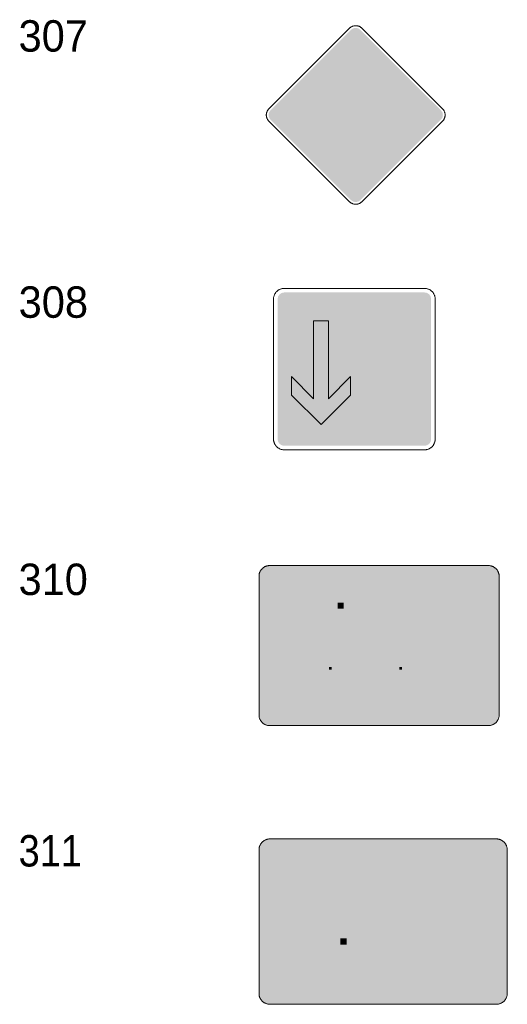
# Model space of a CAD drawing. Header units: millimetres. Extents: x 27 to 616, y -913 to 238.
# Tile 6 of 38: x 27 to 93, y -612 to -479. Entities that reach past the tile are written whole.
import ezdxf
from ezdxf.enums import TextEntityAlignment as Align

# ---------------------------------------------------------------- set-up
doc = ezdxf.new("R2010")
doc.units = ezdxf.units.MM
doc.header["$LTSCALE"] = 5
doc.linetypes.add('AUSGEZOGEN', pattern=[0])
doc.layers.add('Ebene_1', color=7, linetype='Continuous', true_color=0x000000)
doc.layers.add('Layer13', color=5, linetype='Continuous', true_color=0x0000ff)
doc.styles.add('Arial', font='arial.ttf')

msp = doc.modelspace()

# ---------------------------------------------------------------- hatches: boundary and pattern name
at = {"layer": 'Ebene_1', "linetype": 'AUSGEZOGEN', "lineweight": 18, "true_color": 0x000000}
for points in [[(73.04, -503.23), (72.75, -503.42), (72.42, -503.49), (72.08, -503.42), (71.79, -503.23), (60.9, -492.34), (60.7, -492.05), (60.64, -491.71), (60.7, -491.38), (60.9, -491.08), (71.79, -480.19), (72.08, -480), (72.42, -479.93), (72.75, -480), (73.04, -480.19), (83.93, -491.08), (84.13, -491.38), (84.19, -491.71), (84.13, -492.05), (83.93, -492.34)], [(64.06, -563.44), (62.61, -557.64), (63.55, -557.64), (64.48, -561.79), (65.62, -557.64), (66.24, -557.64), (67.38, -561.79), (68.31, -557.64), (69.25, -557.64), (67.8, -563.44), (67.02, -563.44), (65.93, -559.25), (64.84, -563.44)], [(69.97, -557.64), (70.8, -557.64), (70.8, -558.47), (69.97, -558.47)], [(73.49, -563.44), (72.98, -563.44), (72.61, -563.37), (72.32, -563.17), (72.12, -562.87), (72.04, -562.51), (72.04, -557.64), (72.87, -557.64), (72.87, -562.41), (72.89, -562.51), (72.95, -562.59), (73.03, -562.65), (73.13, -562.67), (73.49, -562.67)], [(80.23, -563.44), (79.71, -563.44), (79.35, -563.37), (79.05, -563.17), (78.85, -562.87), (78.78, -562.51), (78.78, -559.97), (78.37, -559.97), (78.37, -559.3), (78.78, -559.3), (78.78, -558.06), (79.61, -558.06), (79.61, -559.3), (80.23, -559.3), (80.23, -559.97), (79.61, -559.97), (79.61, -562.41), (79.63, -562.51), (79.68, -562.59), (79.77, -562.65), (79.87, -562.67), (80.23, -562.67)], [(69.97, -559.3), (70.8, -559.3), (70.8, -563.44), (69.97, -563.44)], [(74.12, -562.78), (74.7, -562.19), (75.1, -562.49), (75.56, -562.66), (76.05, -562.69), (76.54, -562.59), (76.68, -562.5), (76.77, -562.37), (76.81, -562.22), (76.78, -562.05), (76.64, -561.87), (76.42, -561.79), (75.54, -561.73), (75.29, -561.69), (75.06, -561.6), (74.86, -561.48), (74.69, -561.31), (74.55, -561.12), (74.45, -560.9), (74.39, -560.66), (74.38, -560.41), (74.47, -560.02), (74.67, -559.69), (74.96, -559.44), (75.33, -559.28), (75.91, -559.21), (76.49, -559.27), (77.04, -559.46), (77.54, -559.77), (77.02, -560.42), (76.68, -560.21), (76.31, -560.08), (75.92, -560.04), (75.52, -560.09), (75.37, -560.16), (75.27, -560.27), (75.21, -560.42), (75.22, -560.59), (75.27, -560.71), (75.35, -560.81), (75.46, -560.87), (75.59, -560.9), (76.47, -560.96), (76.72, -561), (76.95, -561.09), (77.15, -561.21), (77.33, -561.38), (77.47, -561.57), (77.57, -561.79), (77.63, -562.03), (77.64, -562.28), (77.56, -562.63), (77.4, -562.94), (77.15, -563.19), (76.83, -563.36), (76.48, -563.47), (76.11, -563.52), (75.75, -563.52), (75.39, -563.47), (75.04, -563.37), (74.71, -563.22), (74.4, -563.02)], [(85.72, -563.44), (85.72, -559.3), (86.55, -559.3), (86.55, -559.77), (86.75, -559.57), (86.98, -559.41), (87.23, -559.31), (87.49, -559.25), (87.76, -559.25), (88.03, -559.3), (88.28, -559.4), (88.52, -559.56), (88.52, -559.56), (87.93, -560.29), (87.65, -560.12), (87.33, -560.08), (87.02, -560.16), (86.76, -560.35), (86.61, -560.61), (86.55, -560.9), (86.55, -563.44)], [(63.18, -568.85), (63.18, -566.33), (63.56, -566.33), (63.56, -567.63), (64.62, -566.33), (65.07, -566.33), (64.26, -567.32), (65.16, -568.85), (64.71, -568.85), (64.01, -567.61), (63.56, -568.08), (63.56, -568.85)], [(65.43, -568.85), (65.43, -567.05), (65.79, -567.05), (65.79, -567.25), (65.98, -567.1), (66.2, -567.03), (66.43, -567.05), (66.65, -567.16), (66.39, -567.48), (66.27, -567.41), (66.13, -567.39), (66, -567.42), (65.88, -567.51), (65.81, -567.62), (65.79, -567.75), (65.79, -568.85)], [(68.81, -566.33), (69.17, -566.33), (69.17, -566.69), (68.81, -566.69)], [(69.62, -568.56), (69.87, -568.31), (70.05, -568.44), (70.25, -568.51), (70.46, -568.52), (70.67, -568.48), (70.78, -568.38), (70.78, -568.25), (70.62, -568.13), (70.24, -568.11), (70.03, -568.05), (69.87, -567.92), (69.76, -567.75), (69.73, -567.53), (69.77, -567.36), (69.86, -567.22), (69.99, -567.11), (70.15, -567.04), (70.4, -567.01), (70.65, -567.04), (70.89, -567.12), (71.11, -567.25), (70.88, -567.54), (70.57, -567.39), (70.23, -567.39), (70.12, -567.47), (70.1, -567.61), (70.16, -567.7), (70.26, -567.75), (70.65, -567.77), (70.85, -567.83), (71.02, -567.95), (71.12, -568.13), (71.15, -568.34), (71.12, -568.5), (71.05, -568.63), (70.94, -568.74), (70.8, -568.82), (70.49, -568.88), (70.17, -568.86), (69.88, -568.75)], [(72.95, -568.53), (73.2, -568.23), (73.42, -568.38), (73.66, -568.46), (73.91, -568.49), (74.16, -568.46), (74.28, -568.4), (74.37, -568.3), (74.41, -568.18), (74.41, -568.05), (74.31, -567.88), (74.13, -567.79), (73.72, -567.74), (73.45, -567.65), (73.24, -567.46), (73.11, -567.22), (73.1, -566.93), (73.17, -566.7), (73.3, -566.51), (73.49, -566.38), (73.72, -566.31), (73.99, -566.3), (74.25, -566.34), (74.5, -566.43), (74.73, -566.56), (74.52, -566.87), (74.16, -566.71), (73.77, -566.69), (73.64, -566.73), (73.54, -566.82), (73.49, -566.93), (73.47, -567.07), (73.57, -567.26), (73.77, -567.36), (74.18, -567.41), (74.45, -567.51), (74.65, -567.69), (74.78, -567.94), (74.8, -568.22), (74.74, -568.43), (74.62, -568.61), (74.46, -568.75), (74.26, -568.83), (73.91, -568.87), (73.57, -568.83), (73.25, -568.72)], [(75.93, -568.85), (75.7, -568.85), (75.54, -568.82), (75.42, -568.73), (75.33, -568.6), (75.3, -568.44), (75.3, -567.34), (75.12, -567.34), (75.12, -567.05), (75.3, -567.05), (75.3, -566.51), (75.66, -566.51), (75.66, -567.05), (75.93, -567.05), (75.93, -567.34), (75.66, -567.34), (75.66, -568.4), (75.77, -568.51), (75.93, -568.51)], [(78.32, -566.33), (78.68, -566.33), (78.68, -566.69), (78.32, -566.69)], [(79.22, -568.85), (79.22, -567.05), (79.58, -567.05), (79.58, -567.25), (79.76, -567.1), (79.99, -567.03), (80.22, -567.05), (80.43, -567.16), (80.6, -567.37), (80.66, -567.63), (80.66, -568.85), (80.3, -568.85), (80.3, -567.75), (80.27, -567.61), (80.19, -567.49), (80.08, -567.41), (79.94, -567.39), (79.8, -567.41), (79.68, -567.49), (79.61, -567.61), (79.58, -567.75), (79.58, -568.85)], [(85.12, -568.85), (85.12, -567.05), (85.48, -567.05), (85.48, -567.25), (85.67, -567.1), (85.89, -567.03), (86.12, -567.05), (86.34, -567.16), (86.08, -567.48), (85.96, -567.41), (85.82, -567.39), (85.69, -567.42), (85.57, -567.51), (85.5, -567.62), (85.48, -567.75), (85.48, -568.85)], [(68.81, -567.05), (69.17, -567.05), (69.17, -568.85), (68.81, -568.85)], [(78.32, -567.05), (78.68, -567.05), (78.68, -568.85), (78.32, -568.85)], [(84.58, -568.85), (84.22, -568.85), (84.22, -568.65), (84.03, -568.8), (83.81, -568.87), (83.58, -568.85), (83.36, -568.74), (83.2, -568.53), (83.14, -568.26), (83.14, -567.05), (83.5, -567.05), (83.5, -568.15), (83.53, -568.29), (83.6, -568.41), (83.72, -568.48), (83.86, -568.51), (84, -568.48), (84.11, -568.41), (84.19, -568.29), (84.22, -568.15), (84.22, -567.05), (84.58, -567.05)], [(60.84, -611.57), (60.61, -611.55), (60.4, -611.48), (60.21, -611.38), (60.05, -611.24), (59.91, -611.08), (59.81, -610.89), (59.74, -610.68), (59.72, -610.45), (59.72, -591.07), (59.74, -590.85), (59.81, -590.64), (59.91, -590.45), (60.05, -590.28), (60.21, -590.14), (60.4, -590.04), (60.61, -589.98), (60.84, -589.95), (91.4, -589.95), (91.62, -589.98), (91.83, -590.04), (92.02, -590.14), (92.19, -590.28), (92.32, -590.45), (92.43, -590.64), (92.49, -590.85), (92.52, -591.07), (92.52, -610.45), (92.49, -610.68), (92.43, -610.89), (92.32, -611.08), (92.19, -611.24), (92.02, -611.38), (91.83, -611.48), (91.62, -611.55), (91.4, -611.57)], [(61.91, -595.6), (62.31, -595.12), (62.57, -595.3), (62.85, -595.43), (63.16, -595.51), (63.47, -595.54), (63.9, -595.49), (64.08, -595.41), (64.21, -595.29), (64.3, -595.13), (64.33, -594.95), (64.29, -594.75), (64.19, -594.58), (64.03, -594.46), (63.84, -594.39), (63.16, -594.3), (62.95, -594.25), (62.75, -594.17), (62.42, -593.91), (62.21, -593.55), (62.13, -593.12), (62.21, -592.69), (62.43, -592.33), (62.58, -592.18), (62.76, -592.07), (62.96, -591.98), (63.18, -591.94), (63.47, -591.92), (63.84, -591.95), (64.19, -592.03), (64.53, -592.16), (64.85, -592.35), (64.49, -592.87), (64.26, -592.73), (64, -592.63), (63.47, -592.55), (63.25, -592.57), (63.06, -592.63), (62.9, -592.75), (62.8, -592.92), (62.76, -593.12), (62.8, -593.32), (62.9, -593.49), (63.05, -593.61), (63.25, -593.67), (63.93, -593.76), (64.14, -593.81), (64.34, -593.9), (64.67, -594.16), (64.88, -594.52), (64.96, -594.95), (64.89, -595.34), (64.71, -595.68), (64.42, -595.94), (64.06, -596.1), (63.47, -596.18), (63.05, -596.14), (62.64, -596.03), (62.25, -595.85)], [(68.53, -596.14), (68.53, -591.97), (69.12, -591.97), (69.12, -593.49), (69.28, -593.34), (69.47, -593.22), (69.68, -593.15), (69.91, -593.12), (70.3, -593.2), (70.62, -593.42), (70.83, -593.74), (70.91, -594.13), (70.91, -596.14), (70.32, -596.14), (70.32, -594.31), (70.27, -594.08), (70.14, -593.89), (69.95, -593.76), (69.72, -593.72), (69.49, -593.76), (69.3, -593.89), (69.17, -594.08), (69.12, -594.31), (69.12, -596.14)], [(76.13, -596.14), (75.76, -596.14), (75.5, -596.09), (75.28, -595.94), (75.14, -595.73), (75.09, -595.47), (75.09, -593.64), (74.79, -593.64), (74.79, -593.16), (75.09, -593.16), (75.09, -592.26), (75.68, -592.26), (75.68, -593.16), (76.13, -593.16), (76.13, -593.64), (75.68, -593.64), (75.68, -595.39), (75.74, -595.53), (75.87, -595.58), (76.13, -595.58)], [(78.07, -596.14), (77.69, -596.14), (77.43, -596.09), (77.22, -595.94), (77.08, -595.73), (77.02, -595.47), (77.02, -593.64), (76.73, -593.64), (76.73, -593.16), (77.02, -593.16), (77.02, -592.26), (77.62, -592.26), (77.62, -593.16), (78.07, -593.16), (78.07, -593.64), (77.62, -593.64), (77.62, -595.39), (77.67, -595.53), (77.81, -595.58), (78.07, -595.58)], [(88.08, -598.62), (87.62, -598.62), (87.62, -593.04), (86.03, -594.63), (86.03, -593.49), (88.08, -591.44), (90.13, -593.49), (90.13, -594.63), (88.53, -593.04), (88.53, -598.62)], [(67.93, -595.69), (67.72, -595.9), (67.47, -596.05), (67.19, -596.14), (66.9, -596.18), (66.63, -596.15), (66.38, -596.07), (66.15, -595.95), (65.95, -595.78), (65.79, -595.58), (65.66, -595.36), (65.58, -595.11), (65.56, -594.83), (65.56, -594.46), (65.58, -594.19), (65.66, -593.94), (65.79, -593.71), (65.95, -593.51), (66.15, -593.35), (66.38, -593.23), (66.63, -593.15), (66.9, -593.12), (67.19, -593.15), (67.47, -593.25), (67.72, -593.4), (67.93, -593.6), (67.47, -593.99), (67.22, -593.79), (66.9, -593.72), (66.61, -593.78), (66.37, -593.94), (66.21, -594.17), (66.15, -594.46), (66.15, -594.83), (66.21, -595.13), (66.37, -595.36), (66.61, -595.52), (66.9, -595.58), (67.22, -595.51), (67.47, -595.31)], [(82.02, -596.14), (82.02, -593.16), (82.61, -593.16), (82.61, -593.49), (82.77, -593.34), (82.96, -593.22), (83.17, -593.15), (83.4, -593.12), (83.79, -593.2), (84.11, -593.42), (84.32, -593.74), (84.4, -594.13), (84.4, -596.14), (83.81, -596.14), (83.81, -594.31), (83.76, -594.08), (83.63, -593.89), (83.44, -593.76), (83.21, -593.72), (82.98, -593.76), (82.79, -593.89), (82.66, -594.08), (82.61, -594.31), (82.61, -596.14)], [(73.63, -599.47), (73.63, -597.12), (73.97, -597.12), (73.97, -598.59), (74.62, -597.79), (75.02, -597.79), (74.45, -598.44), (75.1, -599.47), (74.68, -599.47), (74.24, -598.69), (73.97, -598.98), (73.97, -599.47)], [(75.39, -599.47), (75.39, -597.79), (75.73, -597.79), (75.73, -597.98), (75.93, -597.82), (76.17, -597.77), (76.43, -597.83), (76.63, -598), (76.84, -597.83), (77.11, -597.77), (77.36, -597.82), (77.56, -597.95), (77.69, -598.15), (77.74, -598.4), (77.74, -599.47), (77.41, -599.47), (77.41, -598.44), (77.38, -598.31), (77.31, -598.2), (77.2, -598.13), (77.07, -598.1), (76.94, -598.13), (76.83, -598.2), (76.76, -598.31), (76.74, -598.44), (76.74, -599.47), (76.4, -599.47), (76.4, -598.44), (76.37, -598.31), (76.3, -598.2), (76.2, -598.13), (76.07, -598.1), (75.93, -598.13), (75.83, -598.2), (75.76, -598.31), (75.73, -598.44), (75.73, -599.47)], [(64.22, -609.02), (62.72, -603.02), (63.69, -603.02), (64.65, -607.31), (65.83, -603.02), (66.47, -603.02), (67.65, -607.31), (68.62, -603.02), (69.58, -603.02), (68.08, -609.02), (67.28, -609.02), (66.15, -604.68), (65.03, -609.02)], [(70.33, -603.02), (71.19, -603.02), (71.19, -603.88), (70.33, -603.88)], [(73.97, -609.02), (73.44, -609.02), (73.06, -608.95), (72.76, -608.74), (72.55, -608.44), (72.47, -608.06), (72.47, -603.02), (73.33, -603.02), (73.33, -607.95), (73.35, -608.06), (73.41, -608.14), (73.5, -608.2), (73.6, -608.22), (73.97, -608.22)], [(80.94, -609.02), (80.4, -609.02), (80.03, -608.95), (79.72, -608.74), (79.51, -608.44), (79.44, -608.06), (79.44, -605.44), (79.01, -605.44), (79.01, -604.74), (79.44, -604.74), (79.44, -603.45), (80.3, -603.45), (80.3, -604.74), (80.94, -604.74), (80.94, -605.44), (80.3, -605.44), (80.3, -607.95), (80.32, -608.06), (80.37, -608.14), (80.46, -608.2), (80.56, -608.22), (80.94, -608.22)], [(70.33, -604.74), (71.19, -604.74), (71.19, -609.02), (70.33, -609.02)], [(74.62, -608.34), (75.22, -607.73), (75.5, -607.95), (75.81, -608.12), (76.14, -608.22), (76.49, -608.25), (76.81, -608.23), (77.12, -608.14), (77.24, -608.08), (77.33, -607.98), (77.4, -607.74), (77.37, -607.58), (77.29, -607.45), (77.16, -607.35), (77, -607.31), (76.09, -607.25), (75.84, -607.21), (75.62, -607.13), (75.41, -607.01), (75.23, -606.85), (75.09, -606.66), (74.98, -606.45), (74.91, -606.22), (74.88, -605.97), (74.96, -605.54), (75.16, -605.17), (75.47, -604.89), (75.87, -604.72), (76.49, -604.65), (76.94, -604.68), (77.37, -604.8), (77.78, -604.98), (78.15, -605.23), (77.62, -605.9), (77.36, -605.73), (77.09, -605.61), (76.8, -605.53), (76.49, -605.5), (76.07, -605.55), (75.94, -605.61), (75.83, -605.71), (75.77, -605.83), (75.74, -605.97), (75.77, -606.13), (75.86, -606.26), (75.99, -606.36), (76.14, -606.4), (77.05, -606.46), (77.3, -606.5), (77.53, -606.58), (77.73, -606.7), (77.91, -606.86), (78.06, -607.05), (78.17, -607.26), (78.24, -607.49), (78.26, -607.74), (78.2, -608.13), (78.03, -608.47), (77.77, -608.75), (77.43, -608.94), (76.97, -609.07), (76.49, -609.11), (75.97, -609.06), (75.48, -608.91), (75.02, -608.67)], [(86.62, -609.02), (86.62, -604.74), (87.47, -604.74), (87.47, -605.22), (87.7, -605), (87.98, -604.83), (88.28, -604.72), (88.6, -604.68), (89.08, -604.77), (89.31, -604.87), (89.51, -605.01), (88.9, -605.76), (88.64, -605.6), (88.33, -605.54), (88, -605.61), (87.73, -605.79), (87.54, -606.07), (87.47, -606.4), (87.47, -609.02)]]:
    msp.add_hatch(color=18, dxfattribs=at).paths.add_polyline_path(points, flags=0)
at = {"layer": 'Ebene_1', "linetype": 'AUSGEZOGEN', "lineweight": 18, "true_color": 0xfffffe}
for points in [[(65.3, -496.11), (61.21, -492.03), (61.12, -491.88), (61.08, -491.71), (61.12, -491.54), (61.21, -491.4), (72.1, -480.51), (72.25, -480.41), (72.42, -480.38), (72.58, -480.41), (72.73, -480.51), (76.81, -484.59), (74.57, -486.83), (72.42, -484.68), (65.38, -491.71), (67.54, -493.87)], [(75.29, -487.54), (77.53, -485.3), (77.82, -485.6), (75.58, -487.84)], [(76.29, -488.55), (78.53, -486.31), (78.82, -486.6), (76.58, -488.84)], [(68.02, -498.83), (70.26, -496.59), (72.42, -498.75), (79.45, -491.71), (77.3, -489.56), (79.54, -487.31), (83.62, -491.4), (83.72, -491.54), (83.75, -491.71), (83.72, -491.88), (83.62, -492.03), (72.73, -502.92), (72.58, -503.01), (72.42, -503.05), (72.25, -503.01), (72.1, -502.92)], [(66.01, -496.82), (68.25, -494.58), (68.54, -494.87), (66.3, -497.11)], [(67.01, -497.83), (69.25, -495.59), (69.55, -495.88), (67.31, -498.12)], [(76.73, -518.56), (80.74, -522.56), (80.74, -525.07), (77.74, -522.06), (77.74, -532.57), (75.73, -532.57), (75.73, -522.06), (72.73, -525.07), (72.73, -522.56)]]:
    msp.add_hatch(color=7, dxfattribs=at).paths.add_polyline_path(points, flags=0)
at = {"layer": 'Ebene_1', "linetype": 'AUSGEZOGEN', "lineweight": 18, "true_color": 0xffd500}
for points in [[(67.71, -493.7), (65.72, -491.71), (72.42, -485.01), (74.41, -487)], [(68.42, -494.41), (75.12, -487.71), (75.41, -488.01), (68.71, -494.71)], [(69.42, -495.42), (76.12, -488.72), (76.42, -489.01), (69.72, -495.71)], [(70.43, -496.42), (77.13, -489.72), (79.12, -491.71), (72.42, -498.41)], [(60.79, -574.26), (60.5, -574.23), (60.23, -574.14), (59.98, -574.01), (59.77, -573.83), (59.59, -573.62), (59.46, -573.38), (59.38, -573.11), (59.35, -572.82), (59.35, -554.07), (59.38, -553.78), (59.46, -553.51), (59.59, -553.27), (59.77, -553.05), (59.98, -552.88), (60.23, -552.74), (60.5, -552.66), (60.79, -552.63), (90.35, -552.63), (90.64, -552.66), (90.91, -552.74), (91.15, -552.88), (91.37, -553.05), (91.54, -553.27), (91.67, -553.51), (91.76, -553.78), (91.79, -554.07), (91.79, -572.82), (91.76, -573.11), (91.67, -573.38), (91.54, -573.62), (91.37, -573.83), (91.15, -574.01), (90.91, -574.14), (90.64, -574.23), (90.35, -574.26)], [(60.84, -611.94), (60.54, -611.91), (60.26, -611.82), (60, -611.69), (59.78, -611.5), (59.6, -611.28), (59.46, -611.03), (59.38, -610.75), (59.35, -610.45), (59.35, -591.07), (59.38, -590.77), (59.46, -590.49), (59.6, -590.24), (59.78, -590.02), (60, -589.83), (60.26, -589.7), (60.54, -589.61), (60.84, -589.58), (91.4, -589.58), (91.7, -589.61), (91.98, -589.7), (92.23, -589.83), (92.45, -590.02), (92.63, -590.24), (92.77, -590.49), (92.86, -590.77), (92.89, -591.07), (92.89, -610.45), (92.86, -610.75), (92.77, -611.03), (92.63, -611.28), (92.45, -611.5), (92.23, -611.69), (91.98, -611.82), (91.7, -611.91), (91.4, -611.94)], [(60.28, -591.07), (60.32, -590.85), (60.44, -590.68), (60.62, -590.56), (60.84, -590.51), (91.4, -590.51), (91.61, -590.56), (91.79, -590.68), (91.91, -590.85), (91.96, -591.07), (91.96, -600.48), (60.28, -600.48)], [(60.84, -611.01), (60.62, -610.96), (60.44, -610.85), (60.32, -610.67), (60.28, -610.45), (60.28, -601.04), (91.96, -601.04), (91.96, -610.45), (91.91, -610.67), (91.79, -610.85), (91.61, -610.96), (91.4, -611.01)]]:
    msp.add_hatch(color=40, dxfattribs=at).paths.add_polyline_path(points, flags=0)
at = {"layer": 'Ebene_1', "linetype": 'AUSGEZOGEN', "lineweight": 18, "true_color": 0xce2729}
for points in [[(67.73, -533.57), (63.73, -529.57), (63.73, -527.07), (66.73, -530.07), (66.73, -519.56), (68.73, -519.56), (68.73, -530.07), (71.73, -527.07), (71.73, -529.57)], [(80.3, -606.2), (80.3, -605.44), (80.94, -605.44), (80.94, -604.74), (80.3, -604.74), (80.3, -603.46), (87.74, -601.04), (91.96, -601.04), (91.96, -602.41), (84.43, -604.86), (84.06, -604.73), (83.67, -604.68), (83.2, -604.75), (82.77, -604.93), (82.4, -605.23), (82.12, -605.61)], [(79.44, -606.48), (77.99, -606.95), (77.8, -606.76), (77.58, -606.6), (77.33, -606.5), (77.05, -606.46), (76.14, -606.4), (75.99, -606.36), (75.86, -606.26), (75.77, -606.13), (75.74, -605.97), (75.77, -605.83), (75.83, -605.71), (75.94, -605.61), (76.07, -605.55), (76.49, -605.5), (76.8, -605.53), (77.09, -605.61), (77.37, -605.73), (77.62, -605.9), (78.15, -605.23), (77.81, -605), (77.44, -604.82), (77.05, -604.71), (76.64, -604.65), (79.44, -603.74), (79.44, -604.74), (79.01, -604.74), (79.01, -605.44), (79.44, -605.44), (79.44, -606.49)], [(73.33, -605.73), (75.21, -605.11), (75.07, -605.3), (74.97, -605.51), (74.89, -605.97), (74.91, -606.22), (74.98, -606.45), (75.09, -606.66), (75.23, -606.85), (75.41, -607.01), (75.62, -607.13), (75.84, -607.21), (76.09, -607.25), (76.91, -607.31), (75.32, -607.82), (75.22, -607.73), (75.04, -607.91), (73.97, -608.26), (73.97, -608.22), (73.6, -608.22), (73.5, -608.2), (73.41, -608.14), (73.35, -608.06), (73.33, -607.95)], [(60.28, -609.97), (64.15, -608.71), (64.22, -609.02), (65.03, -609.02), (65.2, -608.37), (66.96, -607.8), (67.28, -609.02), (68.08, -609.02), (68.51, -607.29), (70.33, -606.7), (70.33, -609.02), (71.19, -609.02), (71.19, -606.42), (72.47, -606), (72.47, -608.06), (72.53, -608.39), (72.7, -608.68), (65.52, -611.01), (60.84, -611.01), (60.62, -610.96), (60.44, -610.85), (60.32, -610.67), (60.28, -610.45)]]:
    msp.add_hatch(color=242, dxfattribs=at).paths.add_polyline_path(points, flags=0)
at = {"layer": 'Ebene_1', "linetype": 'AUSGEZOGEN', "lineweight": 18, "true_color": 0x000000}
h = msp.add_hatch(color=18, dxfattribs=at)
h.paths.add_polyline_path([(60.79, -573.9), (60.57, -573.87), (60.37, -573.81), (60.18, -573.71), (60.02, -573.58), (59.89, -573.42), (59.79, -573.24), (59.73, -573.03), (59.71, -572.81), (59.71, -554.07), (59.73, -553.85), (59.79, -553.65), (59.89, -553.47), (60.02, -553.31), (60.18, -553.18), (60.37, -553.08), (60.57, -553.01), (60.79, -552.99), (90.35, -552.99), (90.56, -553.01), (90.77, -553.08), (90.95, -553.18), (91.11, -553.31), (91.24, -553.47), (91.34, -553.65), (91.41, -553.85), (91.43, -554.07), (91.43, -572.81), (91.41, -573.03), (91.34, -573.24), (91.24, -573.42), (91.11, -573.58), (90.95, -573.71), (90.77, -573.81), (90.56, -573.87), (90.35, -573.9)], flags=0)
h.paths.add_polyline_path([(60.79, -573.36), (90.35, -573.36), (90.56, -573.31), (90.73, -573.2), (90.84, -573.03), (90.89, -572.81), (90.89, -554.07), (90.84, -553.86), (90.73, -553.69), (90.56, -553.57), (90.35, -553.53), (60.79, -553.53), (60.58, -553.57), (60.41, -553.69), (60.29, -553.86), (60.25, -554.07), (60.25, -572.81), (60.29, -573.03), (60.41, -573.2), (60.58, -573.31)], flags=0)
h = msp.add_hatch(color=18, dxfattribs=at)
h.paths.add_polyline_path([(84.58, -561.68), (81.99, -561.68), (81.99, -561.79), (82.03, -562.05), (82.14, -562.28), (82.32, -562.47), (82.55, -562.6), (82.9, -562.68), (83.25, -562.65), (83.58, -562.52), (83.86, -562.28), (84.49, -562.82), (84.26, -563.04), (84.01, -563.23), (83.74, -563.36), (83.45, -563.46), (82.84, -563.51), (82.54, -563.47), (82.24, -563.37), (82.01, -563.26), (81.8, -563.11), (81.46, -562.74), (81.24, -562.29), (81.16, -561.79), (81.16, -560.96), (81.2, -560.61), (81.3, -560.29), (81.46, -560), (81.66, -559.75), (81.92, -559.54), (82.21, -559.38), (82.53, -559.28), (82.87, -559.25), (83.22, -559.28), (83.54, -559.38), (83.83, -559.54), (84.08, -559.75), (84.29, -560), (84.45, -560.29), (84.55, -560.61), (84.58, -560.96)], flags=0)
h.paths.add_polyline_path([(81.99, -560.96), (83.75, -560.96), (83.69, -560.61), (83.5, -560.33), (83.22, -560.15), (82.87, -560.08), (82.53, -560.15), (82.25, -560.33), (82.06, -560.61)], flags=0)
h = msp.add_hatch(color=18, dxfattribs=at)
h.paths.add_polyline_path([(68.31, -568.08), (67.19, -568.08), (67.19, -568.13), (67.25, -568.34), (67.43, -568.49), (67.58, -568.52), (67.74, -568.51), (67.88, -568.45), (68, -568.35), (68.27, -568.58), (68.07, -568.76), (67.82, -568.86), (67.56, -568.88), (67.29, -568.82), (67.1, -568.71), (66.95, -568.55), (66.86, -568.35), (66.83, -568.13), (66.83, -567.77), (66.88, -567.48), (67.04, -567.24), (67.28, -567.08), (67.57, -567.03), (67.86, -567.08), (68.1, -567.24), (68.26, -567.48), (68.31, -567.77)], flags=0)
h.paths.add_polyline_path([(67.19, -567.77), (67.95, -567.77), (67.92, -567.62), (67.84, -567.5), (67.72, -567.42), (67.57, -567.39), (67.42, -567.42), (67.3, -567.5), (67.22, -567.62)], flags=0)
h = msp.add_hatch(color=18, dxfattribs=at)
h.paths.add_polyline_path([(77.82, -568.08), (76.69, -568.08), (76.69, -568.13), (76.76, -568.34), (76.93, -568.49), (77.09, -568.52), (77.24, -568.51), (77.38, -568.45), (77.5, -568.35), (77.78, -568.58), (77.57, -568.76), (77.33, -568.86), (77.06, -568.88), (76.8, -568.82), (76.61, -568.71), (76.46, -568.55), (76.37, -568.35), (76.33, -568.13), (76.33, -567.77), (76.39, -567.48), (76.55, -567.24), (76.79, -567.08), (77.08, -567.03), (77.37, -567.08), (77.6, -567.24), (77.76, -567.48), (77.82, -567.77)], flags=0)
h.paths.add_polyline_path([(76.69, -567.77), (77.46, -567.77), (77.43, -567.62), (77.35, -567.5), (77.23, -567.42), (77.08, -567.39), (76.93, -567.42), (76.81, -567.5), (76.72, -567.62)], flags=0)
h = msp.add_hatch(color=18, dxfattribs=at)
h.paths.add_polyline_path([(81.2, -568.85), (81.2, -566.33), (81.56, -566.33), (81.56, -567.25), (81.75, -567.1), (81.97, -567.03), (82.2, -567.05), (82.42, -567.16), (82.58, -567.37), (82.64, -567.63), (82.64, -568.26), (82.59, -568.5), (82.46, -568.69), (82.27, -568.82), (82.03, -568.87), (81.77, -568.81), (81.56, -568.65), (81.56, -568.85)], flags=0)
h.paths.add_polyline_path([(81.56, -568.15), (81.59, -568.29), (81.67, -568.41), (81.78, -568.48), (81.92, -568.51), (82.06, -568.48), (82.18, -568.41), (82.25, -568.29), (82.28, -568.15), (82.28, -567.75), (82.25, -567.61), (82.18, -567.49), (82.06, -567.41), (81.92, -567.39), (81.78, -567.41), (81.67, -567.49), (81.59, -567.61), (81.56, -567.75)], flags=0)
h = msp.add_hatch(color=18, dxfattribs=at)
h.paths.add_polyline_path([(87.96, -567.05), (87.96, -568.87), (87.93, -569.07), (87.85, -569.25), (87.72, -569.4), (87.56, -569.52), (87.29, -569.6), (87.02, -569.59), (86.77, -569.49), (86.55, -569.3), (86.83, -569.07), (86.95, -569.18), (87.09, -569.23), (87.25, -569.24), (87.4, -569.2), (87.54, -569.06), (87.6, -568.87), (87.6, -568.65), (87.41, -568.8), (87.19, -568.87), (86.96, -568.85), (86.74, -568.74), (86.58, -568.53), (86.52, -568.26), (86.52, -567.63), (86.56, -567.4), (86.69, -567.2), (86.89, -567.07), (87.12, -567.03), (87.39, -567.09), (87.6, -567.25), (87.6, -567.05)], flags=0)
h.paths.add_polyline_path([(87.6, -568.15), (87.6, -567.75), (87.57, -567.61), (87.49, -567.49), (87.38, -567.41), (87.24, -567.39), (87.1, -567.41), (86.98, -567.49), (86.9, -567.61), (86.88, -567.75), (86.88, -568.15), (86.9, -568.29), (86.98, -568.41), (87.1, -568.48), (87.24, -568.51), (87.38, -568.48), (87.49, -568.41), (87.57, -568.29)], flags=0)
h = msp.add_hatch(color=18, dxfattribs=at)
h.paths.add_polyline_path([(71.73, -594.95), (71.73, -594.35), (71.76, -594.1), (71.83, -593.87), (71.94, -593.66), (72.09, -593.48), (72.27, -593.33), (72.48, -593.22), (72.71, -593.15), (72.96, -593.12), (73.21, -593.15), (73.44, -593.22), (73.65, -593.33), (73.83, -593.48), (73.98, -593.66), (74.1, -593.87), (74.17, -594.1), (74.19, -594.35), (74.19, -594.95), (74.17, -595.19), (74.1, -595.43), (73.98, -595.63), (73.83, -595.82), (73.65, -595.97), (73.44, -596.08), (73.21, -596.15), (72.96, -596.18), (72.71, -596.15), (72.48, -596.08), (72.27, -595.97), (72.09, -595.82), (71.94, -595.63), (71.83, -595.43), (71.76, -595.19)], flags=0)
h.paths.add_polyline_path([(72.33, -594.95), (72.38, -595.19), (72.51, -595.39), (72.72, -595.53), (72.96, -595.58), (73.21, -595.53), (73.41, -595.39), (73.55, -595.19), (73.6, -594.95), (73.6, -594.35), (73.55, -594.1), (73.41, -593.9), (73.21, -593.77), (72.96, -593.72), (72.72, -593.77), (72.51, -593.9), (72.38, -594.1), (72.33, -594.35)], flags=0)
h = msp.add_hatch(color=18, dxfattribs=at)
h.paths.add_polyline_path([(81.2, -594.87), (79.33, -594.87), (79.33, -594.95), (79.36, -595.13), (79.44, -595.3), (79.57, -595.44), (79.73, -595.53), (80.04, -595.59), (80.39, -595.52), (80.54, -595.43), (80.68, -595.3), (81.13, -595.69), (80.9, -595.9), (80.64, -596.06), (80.35, -596.16), (80.04, -596.19), (79.77, -596.17), (79.51, -596.09), (79.19, -595.9), (78.95, -595.64), (78.79, -595.31), (78.74, -594.95), (78.74, -594.35), (78.76, -594.1), (78.84, -593.87), (78.95, -593.66), (79.1, -593.48), (79.28, -593.33), (79.49, -593.22), (79.72, -593.15), (79.97, -593.12), (80.22, -593.15), (80.45, -593.22), (80.66, -593.33), (80.84, -593.48), (80.99, -593.66), (81.1, -593.87), (81.17, -594.1), (81.2, -594.35)], flags=0)
h.paths.add_polyline_path([(79.33, -594.35), (80.6, -594.35), (80.55, -594.1), (80.42, -593.9), (80.21, -593.77), (79.97, -593.72), (79.72, -593.77), (79.52, -593.9), (79.38, -594.1)], flags=0)
h = msp.add_hatch(color=18, dxfattribs=at)
h.paths.add_polyline_path([(71.33, -597.12), (71.7, -597.12), (71.2, -598.12), (71.41, -598.08), (71.62, -598.12), (71.8, -598.24), (71.91, -598.41), (71.96, -598.63), (71.96, -598.82), (71.9, -599.08), (71.76, -599.29), (71.55, -599.43), (71.29, -599.49), (71.02, -599.43), (70.81, -599.29), (70.67, -599.08), (70.62, -598.82), (70.62, -598.71), (70.68, -598.41)], flags=0)
h.paths.add_polyline_path([(70.95, -598.71), (70.95, -598.82), (70.98, -598.95), (71.05, -599.05), (71.16, -599.12), (71.29, -599.15), (71.42, -599.12), (71.52, -599.05), (71.6, -598.95), (71.62, -598.82), (71.62, -598.71), (71.6, -598.58), (71.52, -598.47), (71.42, -598.4), (71.29, -598.38), (71.16, -598.4), (71.05, -598.47), (70.98, -598.58)], flags=0)
h = msp.add_hatch(color=18, dxfattribs=at)
h.paths.add_polyline_path([(85.44, -607.2), (82.76, -607.2), (82.76, -607.31), (82.8, -607.58), (82.92, -607.82), (83.1, -608.02), (83.33, -608.16), (83.78, -608.24), (84.04, -608.21), (84.28, -608.13), (84.5, -608), (84.69, -607.82), (85.34, -608.38), (85.01, -608.69), (84.64, -608.91), (84.22, -609.05), (83.78, -609.1), (83.39, -609.06), (83.01, -608.95), (82.77, -608.83), (82.56, -608.68), (82.37, -608.5), (82.21, -608.3), (81.98, -607.83), (81.9, -607.31), (81.9, -606.45), (81.94, -606.1), (82.04, -605.77), (82.2, -605.46), (82.42, -605.2), (82.68, -604.99), (82.98, -604.82), (83.31, -604.72), (83.67, -604.69), (84.03, -604.72), (84.36, -604.82), (84.66, -604.99), (84.92, -605.2), (85.14, -605.46), (85.3, -605.77), (85.4, -606.1), (85.44, -606.45)], flags=0)
h.paths.add_polyline_path([(82.76, -606.45), (84.58, -606.45), (84.51, -606.1), (84.31, -605.81), (84.03, -605.61), (83.67, -605.54), (83.32, -605.61), (83.03, -605.81), (82.83, -606.1)], flags=0)
at = {"layer": 'Layer13', "linetype": 'AUSGEZOGEN', "lineweight": 18, "true_color": 0x0000ff}
msp.add_hatch(color=5, dxfattribs=at).paths.add_polyline_path([(62.77, -536.44), (62.42, -536.37), (62.13, -536.17), (61.93, -535.88), (61.86, -535.53), (61.86, -516.61), (61.93, -516.25), (62.13, -515.96), (62.42, -515.77), (62.77, -515.7), (81.69, -515.7), (82.05, -515.77), (82.34, -515.96), (82.53, -516.25), (82.6, -516.61), (82.6, -535.53), (82.53, -535.88), (82.34, -536.17), (82.05, -536.37), (81.69, -536.44)], flags=0)

# ---------------------------------------------------------------- linework, layer by layer
at = {"layer": 'Ebene_1', "color": 18, "linetype": 'AUSGEZOGEN', "lineweight": 18, "true_color": 0x000000}
for p, q in [((60.69, -490.87), (71.58, -479.98)), ((73.25, -479.98), (84.14, -490.87)), ((71.58, -503.44), (60.69, -492.55)), ((84.14, -492.55), (73.25, -503.44)), ((62.77, -515.15), (81.69, -515.15)), ((61.32, -535.53), (61.32, -516.61)), ((83.15, -516.61), (83.15, -535.53)), ((81.69, -536.98), (62.77, -536.98)), ((60.79, -552.63), (90.35, -552.63)), ((59.35, -572.82), (59.35, -554.07)), ((91.79, -554.07), (91.79, -572.82)), ((90.35, -574.26), (60.79, -574.26)), ((60.84, -589.58), (91.4, -589.58)), ((59.35, -610.45), (59.35, -591.07)), ((92.89, -591.07), (92.89, -610.45)), ((91.4, -611.94), (60.84, -611.94))]:
    msp.add_line(p, q, dxfattribs=at)
for points in [[(71.58, -479.98), (71.62, -479.94), (71.67, -479.9), (71.72, -479.87), (71.77, -479.83), (71.82, -479.8), (71.87, -479.77), (71.92, -479.75), (71.97, -479.72), (72.03, -479.7), (72.08, -479.69), (72.14, -479.67), (72.19, -479.66), (72.25, -479.65), (72.3, -479.64), (72.36, -479.64), (72.42, -479.64), (72.47, -479.64), (72.53, -479.64), (72.59, -479.65), (72.64, -479.66), (72.7, -479.67), (72.75, -479.69), (72.81, -479.7), (72.86, -479.72), (72.92, -479.75), (72.97, -479.77), (73.02, -479.8), (73.07, -479.83), (73.12, -479.87), (73.16, -479.9), (73.21, -479.94), (73.25, -479.98)], [(60.69, -492.55), (60.65, -492.51), (60.61, -492.46), (60.57, -492.41), (60.54, -492.36), (60.51, -492.31), (60.48, -492.26), (60.45, -492.21), (60.43, -492.16), (60.41, -492.1), (60.39, -492.05), (60.38, -491.99), (60.36, -491.94), (60.35, -491.88), (60.35, -491.83), (60.34, -491.77), (60.34, -491.71), (60.34, -491.65), (60.35, -491.6), (60.35, -491.54), (60.36, -491.49), (60.38, -491.43), (60.39, -491.37), (60.41, -491.32), (60.43, -491.27), (60.45, -491.21), (60.48, -491.16), (60.51, -491.11), (60.54, -491.06), (60.57, -491.01), (60.61, -490.96), (60.65, -490.92), (60.69, -490.87)], [(84.14, -490.87), (84.19, -490.92), (84.22, -490.96), (84.26, -491.01), (84.3, -491.06), (84.33, -491.11), (84.35, -491.16), (84.38, -491.21), (84.4, -491.27), (84.42, -491.32), (84.44, -491.37), (84.46, -491.43), (84.47, -491.49), (84.48, -491.54), (84.48, -491.6), (84.49, -491.65), (84.49, -491.71), (84.49, -491.77), (84.48, -491.83), (84.48, -491.88), (84.47, -491.94), (84.46, -491.99), (84.44, -492.05), (84.42, -492.1), (84.4, -492.16), (84.38, -492.21), (84.35, -492.26), (84.33, -492.31), (84.3, -492.36), (84.26, -492.41), (84.22, -492.46), (84.19, -492.51), (84.14, -492.55)], [(73.25, -503.44), (73.21, -503.48), (73.16, -503.52), (73.12, -503.56), (73.07, -503.59), (73.02, -503.62), (72.97, -503.65), (72.92, -503.68), (72.86, -503.7), (72.81, -503.72), (72.75, -503.74), (72.7, -503.75), (72.64, -503.76), (72.59, -503.77), (72.53, -503.78), (72.47, -503.78), (72.42, -503.79), (72.36, -503.78), (72.3, -503.78), (72.25, -503.77), (72.19, -503.76), (72.14, -503.75), (72.08, -503.74), (72.03, -503.72), (71.97, -503.7), (71.92, -503.68), (71.87, -503.65), (71.82, -503.62), (71.77, -503.59), (71.72, -503.56), (71.67, -503.52), (71.62, -503.48), (71.58, -503.44)], [(61.32, -516.61), (61.32, -516.53), (61.32, -516.46), (61.33, -516.38), (61.35, -516.31), (61.36, -516.24), (61.38, -516.17), (61.4, -516.1), (61.43, -516.04), (61.46, -515.97), (61.49, -515.91), (61.53, -515.85), (61.56, -515.79), (61.6, -515.73), (61.65, -515.68), (61.69, -515.63), (61.74, -515.58), (61.79, -515.53), (61.84, -515.48), (61.9, -515.44), (61.96, -515.4), (62.02, -515.36), (62.08, -515.32), (62.14, -515.29), (62.2, -515.26), (62.27, -515.24), (62.34, -515.21), (62.41, -515.2), (62.48, -515.18), (62.55, -515.17), (62.62, -515.16), (62.7, -515.15), (62.77, -515.15)], [(81.69, -515.15), (81.77, -515.15), (81.84, -515.16), (81.91, -515.17), (81.99, -515.18), (82.06, -515.2), (82.13, -515.21), (82.19, -515.24), (82.26, -515.26), (82.32, -515.29), (82.39, -515.32), (82.45, -515.36), (82.51, -515.4), (82.56, -515.44), (82.62, -515.48), (82.67, -515.53), (82.72, -515.58), (82.77, -515.63), (82.82, -515.68), (82.86, -515.73), (82.9, -515.79), (82.94, -515.85), (82.97, -515.91), (83, -515.97), (83.03, -516.04), (83.06, -516.1), (83.08, -516.17), (83.1, -516.24), (83.12, -516.31), (83.13, -516.38), (83.14, -516.46), (83.15, -516.53), (83.15, -516.61)], [(62.77, -536.98), (62.7, -536.98), (62.62, -536.97), (62.55, -536.97), (62.48, -536.95), (62.41, -536.94), (62.34, -536.92), (62.27, -536.89), (62.2, -536.87), (62.14, -536.84), (62.08, -536.81), (62.02, -536.77), (61.96, -536.73), (61.9, -536.69), (61.84, -536.65), (61.79, -536.6), (61.74, -536.56), (61.69, -536.51), (61.65, -536.45), (61.6, -536.4), (61.56, -536.34), (61.53, -536.28), (61.49, -536.22), (61.46, -536.16), (61.43, -536.09), (61.4, -536.03), (61.38, -535.96), (61.36, -535.89), (61.35, -535.82), (61.33, -535.75), (61.32, -535.68), (61.32, -535.6), (61.32, -535.53)], [(83.15, -535.53), (83.15, -535.6), (83.14, -535.68), (83.13, -535.75), (83.12, -535.82), (83.1, -535.89), (83.08, -535.96), (83.06, -536.03), (83.03, -536.09), (83, -536.16), (82.97, -536.22), (82.94, -536.28), (82.9, -536.34), (82.86, -536.4), (82.82, -536.45), (82.77, -536.51), (82.72, -536.56), (82.67, -536.6), (82.62, -536.65), (82.56, -536.69), (82.51, -536.73), (82.45, -536.77), (82.39, -536.81), (82.32, -536.84), (82.26, -536.87), (82.19, -536.89), (82.13, -536.92), (82.06, -536.94), (81.99, -536.95), (81.91, -536.97), (81.84, -536.97), (81.77, -536.98), (81.69, -536.98)], [(59.35, -554.07), (59.35, -554), (59.36, -553.92), (59.36, -553.85), (59.38, -553.78), (59.39, -553.71), (59.41, -553.64), (59.44, -553.58), (59.46, -553.51), (59.49, -553.45), (59.52, -553.39), (59.56, -553.32), (59.59, -553.27), (59.63, -553.21), (59.68, -553.16), (59.72, -553.1), (59.77, -553.05), (59.82, -553), (59.87, -552.96), (59.93, -552.92), (59.98, -552.88), (60.04, -552.84), (60.1, -552.8), (60.16, -552.77), (60.23, -552.74), (60.29, -552.72), (60.36, -552.7), (60.43, -552.68), (60.5, -552.66), (60.57, -552.65), (60.64, -552.64), (60.72, -552.63), (60.79, -552.63)], [(90.35, -552.63), (90.42, -552.63), (90.49, -552.64), (90.57, -552.65), (90.64, -552.66), (90.71, -552.68), (90.77, -552.7), (90.84, -552.72), (90.91, -552.74), (90.97, -552.77), (91.03, -552.8), (91.09, -552.84), (91.15, -552.88), (91.21, -552.92), (91.26, -552.96), (91.32, -553), (91.37, -553.05), (91.41, -553.1), (91.46, -553.16), (91.5, -553.21), (91.54, -553.27), (91.58, -553.32), (91.61, -553.39), (91.65, -553.45), (91.67, -553.51), (91.7, -553.58), (91.72, -553.64), (91.74, -553.71), (91.76, -553.78), (91.77, -553.85), (91.78, -553.92), (91.79, -554), (91.79, -554.07)], [(60.79, -574.26), (60.72, -574.25), (60.64, -574.25), (60.57, -574.24), (60.5, -574.23), (60.43, -574.21), (60.36, -574.19), (60.29, -574.17), (60.23, -574.14), (60.16, -574.11), (60.1, -574.08), (60.04, -574.05), (59.98, -574.01), (59.93, -573.97), (59.87, -573.93), (59.82, -573.88), (59.77, -573.83), (59.72, -573.78), (59.68, -573.73), (59.63, -573.68), (59.59, -573.62), (59.56, -573.56), (59.52, -573.5), (59.49, -573.44), (59.46, -573.38), (59.44, -573.31), (59.41, -573.24), (59.39, -573.18), (59.38, -573.11), (59.36, -573.03), (59.36, -572.96), (59.35, -572.89), (59.35, -572.82)], [(91.79, -572.82), (91.79, -572.89), (91.78, -572.96), (91.77, -573.03), (91.76, -573.11), (91.74, -573.18), (91.72, -573.24), (91.7, -573.31), (91.67, -573.38), (91.65, -573.44), (91.61, -573.5), (91.58, -573.56), (91.54, -573.62), (91.5, -573.68), (91.46, -573.73), (91.41, -573.78), (91.37, -573.83), (91.32, -573.88), (91.26, -573.93), (91.21, -573.97), (91.15, -574.01), (91.09, -574.05), (91.03, -574.08), (90.97, -574.11), (90.91, -574.14), (90.84, -574.17), (90.77, -574.19), (90.71, -574.21), (90.64, -574.23), (90.57, -574.24), (90.49, -574.25), (90.42, -574.25), (90.35, -574.26)], [(59.35, -591.07), (59.35, -590.99), (59.36, -590.92), (59.36, -590.84), (59.38, -590.77), (59.39, -590.7), (59.41, -590.63), (59.44, -590.56), (59.46, -590.49), (59.49, -590.42), (59.53, -590.36), (59.56, -590.3), (59.6, -590.24), (59.64, -590.18), (59.69, -590.12), (59.73, -590.07), (59.78, -590.02), (59.84, -589.97), (59.89, -589.92), (59.95, -589.88), (60, -589.83), (60.06, -589.8), (60.13, -589.76), (60.19, -589.73), (60.26, -589.7), (60.33, -589.67), (60.39, -589.65), (60.47, -589.63), (60.54, -589.61), (60.61, -589.6), (60.69, -589.59), (60.76, -589.58), (60.84, -589.58)], [(91.4, -589.58), (91.47, -589.58), (91.55, -589.59), (91.62, -589.6), (91.7, -589.61), (91.77, -589.63), (91.84, -589.65), (91.91, -589.67), (91.98, -589.7), (92.04, -589.73), (92.11, -589.76), (92.17, -589.8), (92.23, -589.83), (92.29, -589.88), (92.35, -589.92), (92.4, -589.97), (92.45, -590.02), (92.5, -590.07), (92.55, -590.12), (92.59, -590.18), (92.63, -590.24), (92.67, -590.3), (92.71, -590.36), (92.74, -590.42), (92.77, -590.49), (92.8, -590.56), (92.82, -590.63), (92.84, -590.7), (92.86, -590.77), (92.87, -590.84), (92.88, -590.92), (92.89, -590.99), (92.89, -591.07)], [(60.84, -611.94), (60.76, -611.94), (60.69, -611.93), (60.61, -611.92), (60.54, -611.91), (60.47, -611.89), (60.39, -611.87), (60.33, -611.85), (60.26, -611.82), (60.19, -611.79), (60.13, -611.76), (60.06, -611.72), (60, -611.69), (59.95, -611.64), (59.89, -611.6), (59.84, -611.55), (59.78, -611.5), (59.73, -611.45), (59.69, -611.4), (59.64, -611.34), (59.6, -611.28), (59.56, -611.22), (59.53, -611.16), (59.49, -611.1), (59.46, -611.03), (59.44, -610.96), (59.41, -610.89), (59.39, -610.82), (59.38, -610.75), (59.36, -610.68), (59.36, -610.6), (59.35, -610.53), (59.35, -610.45)], [(92.89, -610.45), (92.89, -610.53), (92.88, -610.6), (92.87, -610.68), (92.86, -610.75), (92.84, -610.82), (92.82, -610.89), (92.8, -610.96), (92.77, -611.03), (92.74, -611.1), (92.71, -611.16), (92.67, -611.22), (92.63, -611.28), (92.59, -611.34), (92.55, -611.4), (92.5, -611.45), (92.45, -611.5), (92.4, -611.55), (92.35, -611.6), (92.29, -611.64), (92.23, -611.69), (92.17, -611.72), (92.11, -611.76), (92.04, -611.79), (91.98, -611.82), (91.91, -611.85), (91.84, -611.87), (91.77, -611.89), (91.7, -611.91), (91.62, -611.92), (91.55, -611.93), (91.47, -611.94), (91.4, -611.94)]]:
    msp.add_lwpolyline(points, dxfattribs=at)
at = {"layer": 'Ebene_1', "color": 242, "linetype": 'AUSGEZOGEN', "lineweight": 18, "true_color": 0xce2729}
msp.add_lwpolyline([(67.73, -533.57), (63.73, -529.57), (63.73, -527.07), (66.73, -530.07), (66.73, -519.56), (68.73, -519.56), (68.73, -530.07), (71.73, -527.07), (71.73, -529.57)], close=True, dxfattribs=at)

# ---------------------------------------------------------------- texts
at = {"layer": 'Ebene_1', "color": 18, "linetype": 'AUSGEZOGEN', "lineweight": 18, "true_color": 0x000000, "style": 'Arial'}
for s, width, p, p2 in [('307', 0.947165, (26.88, -483.15), (36.24, -483.15)), ('308', 0.948454, (26.88, -519.13), (36.26, -519.13)), ('310', 0.945876, (26.88, -556.61), (36.23, -556.61)), ('311', 0.864691, (26.88, -593.31), (35.43, -593.31))]:
    msp.add_text(s, height=4.247, dxfattribs=dict(at, width=width)).set_placement(p, p2, align=Align.FIT)

doc.saveas('drawing.dxf')
